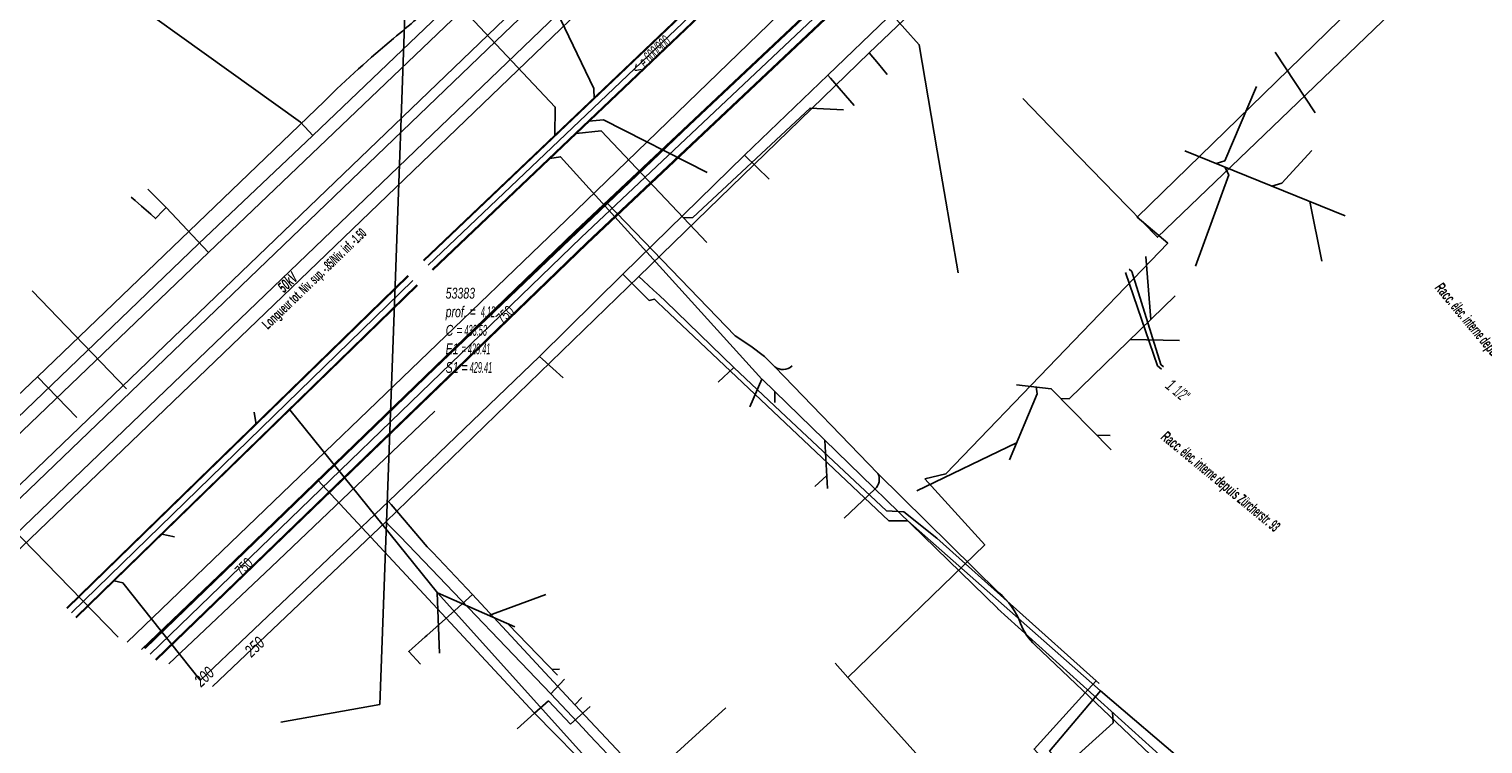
# Model space of a CAD drawing. Header units: metres. Extents: x 2695563 to 2696938, y 1260544 to 1262032.
# Tile 13 of 256: x 2695631 to 2695698, y 1260920 to 1260953. Entities that reach past the tile are written whole.
import ezdxf

# ---------------------------------------------------------------- set-up
doc = ezdxf.new("R2010")
doc.units = ezdxf.units.M
doc.header["$LTSCALE"] = 100
doc.linetypes.add('AUSGEZOGEN', pattern=[0])
for name, color, linetype in [('Eau portable_Cadastre des conduites_Conduite', 171, 'AUSGEZOGEN'), ('Eau potable_Cadastre des conduites_Conduite_Texte', 171, 'AUSGEZOGEN'), ('EU_Cadastre des conduites', 24, 'AUSGEZOGEN'), ('EU_Cadastre des conduites – Texte', 7, 'AUSGEZOGEN'), ('EU_Cadastre des conduites_Regard normalisé – Texte', 24, 'AUSGEZOGEN'), ('Gaz_Cadastre des conduites_Conduite', 32, 'AUSGEZOGEN'), ('Gaz_Cadastre des conduites_Conduite_Texte', 32, 'AUSGEZOGEN'), ('Réseau électrique_Cadastre des conduite_Bord du tracé', 1, 'AUSGEZOGEN'), ('Réseau électrique_Cadastre des conduite_Texte libre_Texte', 1, 'AUSGEZOGEN'), ('Réseau électrique_Cadastre des conduite_Tronçon de tracé', 1, 'AUSGEZOGEN'), ('Réseau électrique_Cadastre des conduite_Tronçon de tracé_Texte', 1, 'AUSGEZOGEN'), ('Réseau électrique_Cadastre des conduites_Ouvrage_Surface-Ligne-Point', 1, 'AUSGEZOGEN'), ('Réseau électrique_Point altimétrique_Texte', 7, 'AUSGEZOGEN'), ('TV_Cadastre des conduites_CONDUITE', 92, 'AUSGEZOGEN'), ('Télécommunications_SW_Cadastre des conduites_Bord du tracé', 94, 'AUSGEZOGEN'), ('Télécommunications_SW_Cadastre des conduites_Bord du tracé_Texte', 94, 'AUSGEZOGEN')]:
    doc.layers.add(name, color=color, linetype=linetype)
doc.styles.add('ARIAL', font='arial.ttf')
doc.styles.add('ARIALNARROW', font='ARIALN.TTF')
pattern_1 = [(0, (2708005, 1273150), (6075, 6075), [6075, -6075]), (90, (2708005, 1273150), (-6075, 6075), [6075, -6075])]

# ---------------------------------------------------------------- blocks, each defined once
blk = doc.blocks.new('COMPLEXOBJECT_1777')
at = {"layer": 'Réseau électrique_Cadastre des conduite_Bord du tracé', "color": 1, "linetype": 'AUSGEZOGEN', "transparency": 33554687}
for p, q in [((5688.793, 10970.397), (5693.656, 10965.056)), ((5694.795, 10963.822), (5695.252, 10963.307)), ((5696.314, 10962.065), (5727.019, 10924.352)), ((5727.507, 10924.448), (5696.665, 10962.343)), ((5727.113, 10924.139), (5727.62, 10924.232))]:
    blk.add_line(p, q, dxfattribs=at)
blk.add_lwpolyline([(5693.957, 10965.36), (5689.116, 10970.69), (5688.793, 10970.397)], dxfattribs=at)
for centre, radius, start, end in [((5555.859, 10838.682), 187.399, 41.29076, 42.53029), ((5651.197, 10924.723), 58.562, 41.88593, 43.52899), ((5650.8, 10924.222), 59.191, 39.74191, 41.32378), ((5726.454, 10923.975), 0.679, 13.94316, 33.68197), ((5727.095, 10924.095), 0.543, 14.64388, 40.58859)]:
    blk.add_arc(centre, radius, start, end, dxfattribs=at)
blk = doc.blocks.new('COMPLEXOBJECT_2303')
at = {"layer": 'Réseau électrique_Cadastre des conduite_Tronçon de tracé', "color": 1, "linetype": 'AUSGEZOGEN', "transparency": 33554687}
blk.add_line((5630.045, 10937.158), (5643.399, 10949.97), dxfattribs=at)
for centre, radius, start, end in [((5561.321, 11055.472), 133.414, 309.74284, 310.95213), ((5678.898, 10914.03), 50.516, 129.718, 134.64661)]:
    blk.add_arc(centre, radius, start, end, dxfattribs=at)
blk = doc.blocks.new('COMPLEXOBJECT_2340')
at = {"layer": 'Réseau électrique_Cadastre des conduite_Tronçon de tracé', "color": 1, "linetype": 'AUSGEZOGEN', "transparency": 33554687}
blk.add_line((5661.877, 10912.697), (5653.167, 10921.527), dxfattribs=at)
blk.add_arc((5658.451, 10909.343), 4.795, 17.45888, 44.39825, dxfattribs=at)
blk = doc.blocks.new('COMPLEXOBJECT_2428')
at = {"layer": 'Réseau électrique_Cadastre des conduite_Tronçon de tracé', "color": 1, "linetype": 'AUSGEZOGEN', "transparency": 33554687}
blk.add_line((5667.579, 10930.589), (5669.009, 10931.935), dxfattribs=at)
blk.add_arc((5668.58, 10932.396), 0.63, 312.91345, 25.63994, dxfattribs=at)
blk = doc.blocks.new('COMPLEXOBJECT_2521')
at = {"layer": 'Réseau électrique_Cadastre des conduite_Tronçon de tracé', "color": 1, "linetype": 'AUSGEZOGEN', "transparency": 33554687}
blk.add_line((5674.761, 10927.135), (5669.148, 10932.669), dxfattribs=at)
blk.add_lwpolyline([(5687.308, 10914.259), (5682.124, 10919.3), (5676.455, 10924.69)], dxfattribs=at)
for centre, radius, start, end in [((5672.482, 10924.433), 3.535, 20.95112, 49.85241), ((5678.324, 10926.665), 2.719, 200.85447, 226.57817), ((5685.724, 10912.281), 2.534, 359.10229, 51.31636), ((5690.506, 10912.134), 2.25, 177.26685, 223.00166)]:
    blk.add_arc(centre, radius, start, end, dxfattribs=at)
blk = doc.blocks.new('COMPLEXOBJECT_2759')
at = {"layer": 'Télécommunications_SW_Cadastre des conduites_Bord du tracé', "color": 94, "linetype": 'AUSGEZOGEN', "transparency": 33554687}
blk.add_lwpolyline([(5694.983, 10957.268), (5701.705, 10948.753), (5719.127, 10927.599), (5711.754, 10937.139), (5706.281, 10932.581)], dxfattribs=at)
blk.add_arc((5694.023, 10956.579), 1.182, 300.33142, 35.6852, dxfattribs=at)

msp = doc.modelspace()

# ---------------------------------------------------------------- hatches: boundary and pattern name
at = {"layer": 'Réseau électrique_Cadastre des conduite_Bord du tracé', "lineweight": 18, "transparency": 33554687}
h = msp.add_hatch(dxfattribs=at)
h.set_pattern_fill('MUSTER', color=1, scale=6075, style=0, pattern_type=2)
h.set_pattern_definition(pattern_1)
h.paths.add_polyline_path([(2695627.017, 1260928.916), (2695627.458, 1260928.685), (2695652.723, 1260952.938), (2695674.605, 1260973.827), (2695675.674, 1260975.554), (2695678.54, 1260978.293), (2695678.173, 1260978.678), (2695675.274, 1260975.921), (2695674.204, 1260974.153), (2695652.367, 1260953.24)], flags=0)
h = msp.add_hatch(dxfattribs=at)
h.set_pattern_fill('MUSTER', color=1, scale=6075, style=0, pattern_type=2)
h.set_pattern_definition(pattern_1)
h.paths.add_polyline_path([(2695628.45, 1260928.167), (2695629.028, 1260927.865), (2695641.632, 1260939.944), (2695671.129, 1260968.308), (2695670.733, 1260968.733), (2695641.204, 1260940.39)], flags=0)

# ---------------------------------------------------------------- linework, layer by layer
at = {"layer": 'Eau portable_Cadastre des conduites_Conduite', "color": 7, "linetype": 'AUSGEZOGEN', "transparency": 33554687}
for p, q in [((2695663.915, 1260947.274), (2695665.056, 1260946.149)), ((2695656.009, 1260921.717), (2695656.34, 1260922.062))]:
    msp.add_line(p, q, dxfattribs=at)
for points in [[(2695625.41, 1260929.756), (2695638.972, 1260942.742), (2695653.05, 1260956.196), (2695654.097, 1260956.244), (2695657.854, 1260959.961), (2695659.009, 1260960.991), (2695659.149, 1260962.013), (2695672.89, 1260975.041), (2695673.521, 1260975.64), (2695678.269, 1260980.104)], [(2695686.35, 1260968.861), (2695685.738, 1260968.271), (2695685.241, 1260967.793), (2695673.334, 1260956.324), (2695667.789, 1260950.986), (2695663.915, 1260947.274), (2695658.242, 1260941.742), (2695654.38, 1260937.91), (2695647.348, 1260931.174), (2695638.599, 1260922.864)], [(2695667.789, 1260950.986), (2695667.912, 1260950.844), (2695669.004, 1260949.579)], [(2695638.972, 1260942.742), (2695637.006, 1260944.828), (2695636.154, 1260945.692)], [(2695637.006, 1260944.828), (2695636.875, 1260944.694), (2695636.514, 1260944.322), (2695636.289, 1260944.52), (2695635.857, 1260944.9), (2695635.568, 1260945.154), (2695635.384, 1260945.316)], [(2695683.393, 1260937.435), (2695683.277, 1260937.531), (2695681.921, 1260941.854), (2695681.799, 1260941.973)], [(2695658.242, 1260941.742), (2695658.375, 1260941.61), (2695659.48, 1260940.515), (2695659.718, 1260940.571), (2695659.871, 1260940.427)], [(2695659.871, 1260940.427), (2695660.14, 1260940.172), (2695670.617, 1260930.273), (2695671.501, 1260930.271), (2695680.471, 1260922.372), (2695688.693, 1260915.362), (2695688.96, 1260915.104)], [(2695654.38, 1260937.91), (2695654.519, 1260937.784), (2695655.474, 1260936.914)], [(2695647.348, 1260931.174), (2695647.47, 1260931.031), (2695649.154, 1260929.061)], [(2695649.154, 1260929.061), (2695649.409, 1260928.793), (2695651.26, 1260926.842), (2695656.009, 1260921.717), (2695667.344, 1260909.668)], [(2695651.26, 1260926.842), (2695650.435, 1260926.108), (2695649.131, 1260924.949), (2695649.056, 1260924.882), (2695648.292, 1260924.203), (2695648.83, 1260923.611)], [(2695680.471, 1260922.372), (2695678.099, 1260919.561), (2695679.258, 1260918.328)]]:
    msp.add_lwpolyline(points, dxfattribs=at)
at = {"layer": 'EU_Cadastre des conduites', "linetype": 'AUSGEZOGEN', "transparency": 33554687}
for p, q in [((2695681.887, 1260973.696), (2695648.972, 1260942.383)), ((2695681.901, 1260973.681), (2695648.986, 1260942.368)), ((2695681.915, 1260973.667), (2695649, 1260942.354)), ((2695682.301, 1260973.261), (2695649.386, 1260941.948)), ((2695682.315, 1260973.247), (2695649.4, 1260941.934)), ((2695682.329, 1260973.232), (2695649.414, 1260941.919)), ((2695648.253, 1260941.669), (2695632.38, 1260926.226)), ((2695648.267, 1260941.654), (2695632.394, 1260926.212)), ((2695648.281, 1260941.639), (2695632.409, 1260926.197)), ((2695648.671, 1260941.239), (2695632.799, 1260925.796)), ((2695648.685, 1260941.224), (2695632.813, 1260925.782)), ((2695648.699, 1260941.209), (2695632.827, 1260925.767))]:
    msp.add_line(p, q, dxfattribs=at)
at = {"layer": 'EU_Cadastre des conduites', "color": 255, "transparency": 33554687}
for p, q in [((2695682.108, 1260973.464), (2695649.193, 1260942.151)), ((2695648.476, 1260941.439), (2695632.604, 1260925.997))]:
    msp.add_line(p, q, dxfattribs=at)
at = {"layer": 'EU_Cadastre des conduites', "color": 24, "linetype": 'AUSGEZOGEN', "transparency": 33554687}
for p, q in [((2695690.461, 1260949.235), (2695688.598, 1260952.059)), ((2695691.856, 1260944.443), (2695684.384, 1260947.471)), ((2695690.758, 1260942.336), (2695690.21, 1260945.11)), ((2695682.574, 1260942.557), (2695682.812, 1260939.629)), ((2695684.147, 1260938.655), (2695681.845, 1260938.693)), ((2695664.15, 1260935.574), (2695664.719, 1260936.858)), ((2695675.694, 1260926.19), (2695664.725, 1260936.853)), ((2695665.325, 1260935.776), (2695665.322, 1260936.272)), ((2695641.108, 1260935.325), (2695641.191, 1260934.75)), ((2695649.621, 1260926.925), (2695642.756, 1260935.435)), ((2695667.768, 1260931.78), (2695667.648, 1260934.011)), ((2695671.929, 1260931.674), (2695676.563, 1260933.89)), ((2695680.925, 1260934.24), (2695680.296, 1260934.252)), ((2695667.186, 1260931.867), (2695667.733, 1260932.383)), ((2695637.399, 1260929.529), (2695636.807, 1260929.648)), ((2695649.728, 1260924.121), (2695649.62, 1260926.926)), ((2695664.879, 1260910.035), (2695649.621, 1260926.925)), ((2695653.22, 1260925.34), (2695649.629, 1260926.925)), ((2695654.675, 1260926.848), (2695652.023, 1260925.868)), ((2695689.009, 1260914.182), (2695675.679, 1260926.196)), ((2695655.216, 1260923.092), (2695652.918, 1260925.473)), ((2695655.296, 1260923.377), (2695654.962, 1260923.355))]:
    msp.add_line(p, q, dxfattribs=at)
for points in [[(2695654.393, 1260955.603), (2695656.899, 1260950.363), (2695656.909, 1260949.885)], [(2695649.59, 1260955.356), (2695655.107, 1260949.503), (2695655.086, 1260948.166)], [(2695687.72, 1260950.455), (2695686.252, 1260947.006), (2695685.845, 1260946.879)], [(2695668.513, 1260949.372), (2695666.961, 1260949.453), (2695661.506, 1260944.374), (2695661.069, 1260944.358)], [(2695662.18, 1260946.469), (2695657.354, 1260948.904), (2695656.662, 1260948.841)], [(2695662.159, 1260943.208), (2695657.242, 1260948.396), (2695656.073, 1260948.282)], [(2695690.303, 1260947.492), (2695688.896, 1260945.962), (2695688.431, 1260945.831)], [(2695664.717, 1260936.853), (2695655.356, 1260947.191), (2695654.858, 1260947.108)], [(2695684.888, 1260942.104), (2695686.438, 1260946.357), (2695686.255, 1260946.713)], [(2695683.937, 1260940.725), (2695679.007, 1260935.944), (2695678.627, 1260935.951)], [(2695680.97, 1260933.567), (2695678.174, 1260936.412), (2695676.563, 1260936.598)], [(2695676.233, 1260933.109), (2695677.527, 1260936.173), (2695677.474, 1260936.493)], [(2695638.592, 1260922.868), (2695634.993, 1260927.388), (2695634.584, 1260927.487)], [(2695663.045, 1260921.58), (2695658.494, 1260917.442), (2695658.173, 1260917.459)], [(2695676.04, 1260916.338), (2695681.055, 1260920.886), (2695681.026, 1260921.377)]]:
    msp.add_lwpolyline(points, dxfattribs=at)
at = {"layer": 'Gaz_Cadastre des conduites_Conduite', "color": 32, "linetype": 'AUSGEZOGEN', "transparency": 33554687}
msp.add_line((2695662.678, 1260936.711), (2695663.413, 1260937.392), dxfattribs=at)
for points in [[(2695624.857, 1260930.044), (2695638.513, 1260943.153), (2695643.828, 1260948.178), (2695652.844, 1260956.789), (2695653.837, 1260956.792), (2695657.908, 1260960.742), (2695658.411, 1260961.203), (2695658.481, 1260962.195), (2695677.389, 1260980.134)], [(2695639.17, 1260922.565), (2695647.218, 1260930.227), (2695658.991, 1260941.628), (2695669.701, 1260952.031), (2695673.897, 1260956.026), (2695686.421, 1260968.012)], [(2695643.828, 1260948.178), (2695643.637, 1260948.383), (2695643.25, 1260948.8), (2695630.957, 1260957.623), (2695621.271, 1260965.31)], [(2695669.701, 1260952.031), (2695670.136, 1260951.514), (2695670.552, 1260951.02)], [(2695658.991, 1260941.628), (2695659.212, 1260941.425), (2695659.675, 1260940.998), (2695659.948, 1260940.748), (2695660.228, 1260940.477), (2695663.413, 1260937.392), (2695665.585, 1260935.356), (2695670.515, 1260930.734), (2695671.314, 1260930.69), (2695672.861, 1260929.473), (2695680.263, 1260922.838), (2695680.412, 1260922.705)], [(2695683.304, 1260937.327), (2695683.119, 1260937.48), (2695681.638, 1260941.808)], [(2695647.218, 1260930.227), (2695647.427, 1260930.012), (2695647.869, 1260929.555), (2695648.993, 1260928.396)], [(2695648.993, 1260928.396), (2695654.895, 1260922.227), (2695656.39, 1260920.644), (2695656.699, 1260920.317), (2695657.008, 1260919.99), (2695657.542, 1260919.425)], [(2695654.895, 1260922.227), (2695655.093, 1260922.438), (2695655.534, 1260922.909)], [(2695680.263, 1260922.838), (2695679.891, 1260922.429), (2695677.382, 1260919.664), (2695678.897, 1260917.996)]]:
    msp.add_lwpolyline(points, dxfattribs=at)
at = {"layer": 'Réseau électrique_Cadastre des conduite_Bord du tracé', "color": 1, "linetype": 'AUSGEZOGEN', "transparency": 33554687}
msp.add_line((2695629.028, 1260927.865), (2695641.632, 1260939.944), dxfattribs=at)
for points in [[(2695678.173, 1260978.678), (2695675.274, 1260975.921), (2695674.204, 1260974.153), (2695652.367, 1260953.24), (2695627.017, 1260928.916)], [(2695627.458, 1260928.685), (2695652.723, 1260952.938), (2695674.605, 1260973.827), (2695675.674, 1260975.554), (2695678.54, 1260978.293), (2695678.173, 1260978.678)], [(2695641.632, 1260939.944), (2695671.129, 1260968.308), (2695670.733, 1260968.733), (2695641.204, 1260940.39), (2695628.45, 1260928.167)]]:
    msp.add_lwpolyline(points, dxfattribs=at)
at = {"layer": 'Réseau électrique_Cadastre des conduite_Tronçon de tracé', "color": 1, "linetype": 'AUSGEZOGEN', "transparency": 33554687}
for p, q in [((2695648.335, 1260960.215), (2695647.66, 1260941.211)), ((2695657.529, 1260945.029), (2695670.107, 1260957.028)), ((2695646.331, 1260934.321), (2695657.529, 1260945.029)), ((2695635.165, 1260936.41), (2695630.771, 1260940.958)), ((2695664.845, 1260937.913), (2695664.2, 1260938.383)), ((2695665.317, 1260937.425), (2695664.845, 1260937.913)), ((2695670.118, 1260932.479), (2695665.317, 1260937.425)), ((2695624.151, 1260930.414), (2695631.015, 1260936.968)), ((2695632.848, 1260935.073), (2695631.015, 1260936.968)), ((2695644.069, 1260932.158), (2695646.331, 1260934.321)), ((2695641.25, 1260929.454), (2695644.069, 1260932.158)), ((2695654.137, 1260921.337), (2695644.069, 1260932.158)), ((2695635.867, 1260924.291), (2695641.25, 1260929.454)), ((2695654.137, 1260921.337), (2695654.792, 1260921.904)), ((2695654.792, 1260921.904), (2695655.816, 1260920.82)), ((2695653.342, 1260920.6), (2695654.137, 1260921.337)), ((2695655.816, 1260920.82), (2695656.736, 1260921.646))]:
    msp.add_line(p, q, dxfattribs=at)
for points in [[(2695664.2, 1260938.383), (2695663.474, 1260938.866), (2695657.529, 1260945.029)], [(2695637.137, 1260923.627), (2695641.89, 1260928.124), (2695649.5, 1260935.372)]]:
    msp.add_lwpolyline(points, dxfattribs=at)
msp.add_arc((2695665.691, 1260937.948), 0.643, 234.40824, 312.39119, dxfattribs=at)
at = {"layer": 'Réseau électrique_Cadastre des conduites_Ouvrage_Surface-Ligne-Point', "color": 1, "linetype": 'AUSGEZOGEN', "transparency": 33554687}
for p in [(2695647.66, 1260941.211), (2695642.342, 1260920.908)]:
    msp.add_line(p, (2695646.949, 1260921.736), dxfattribs=at)
at = {"layer": 'TV_Cadastre des conduites_CONDUITE', "color": 92, "linetype": 'AUSGEZOGEN', "transparency": 33554687}
for p, q in [((2695668.721, 1260922.997), (2695668.125, 1260923.659)), ((2695675.791, 1260915.145), (2695668.721, 1260922.997))]:
    msp.add_line(p, q, dxfattribs=at)
for points in [[(2695672.299, 1260932.221), (2695673.281, 1260932.449), (2695683.597, 1260943.172), (2695682.172, 1260944.393), (2695694.524, 1260956.406), (2695693.506, 1260957.695)], [(2695668.721, 1260922.997), (2695675.088, 1260929.155), (2695672.299, 1260932.221)]]:
    msp.add_lwpolyline(points, dxfattribs=at)
at = {"layer": 'Télécommunications_SW_Cadastre des conduites_Bord du tracé', "linetype": 'AUSGEZOGEN', "transparency": 33554687}
for p, q in [((2695656.035, 1260943.731), (2695687.825, 1260973.673)), ((2695656.052, 1260943.712), (2695687.843, 1260973.654)), ((2695656.07, 1260943.694), (2695687.86, 1260973.636)), ((2695656.552, 1260943.188), (2695688.332, 1260973.12)), ((2695656.57, 1260943.17), (2695688.349, 1260973.102)), ((2695656.587, 1260943.151), (2695688.367, 1260973.083)), ((2695635.989, 1260924.37), (2695656.035, 1260943.731)), ((2695636.007, 1260924.352), (2695656.052, 1260943.712)), ((2695636.025, 1260924.334), (2695656.07, 1260943.694)), ((2695636.51, 1260923.831), (2695656.552, 1260943.188)), ((2695636.528, 1260923.812), (2695656.57, 1260943.17)), ((2695636.546, 1260923.794), (2695656.587, 1260943.151))]:
    msp.add_line(p, q, dxfattribs=at)
at = {"layer": 'Télécommunications_SW_Cadastre des conduites_Bord du tracé', "color": 255, "transparency": 33554687}
for p, q in [((2695656.311, 1260943.441), (2695688.096, 1260973.378)), ((2695636.267, 1260924.082), (2695656.311, 1260943.441))]:
    msp.add_line(p, q, dxfattribs=at)
at = {"layer": 'Télécommunications_SW_Cadastre des conduites_Bord du tracé', "color": 94, "linetype": 'AUSGEZOGEN', "transparency": 33554687}
for points in [[(2695635.199, 1260924.64), (2695655.608, 1260944.244), (2695668.325, 1260956.547)], [(2695668.325, 1260956.547), (2695671.368, 1260953.146), (2695672.035, 1260952.401), (2695672.878, 1260947.472), (2695673.849, 1260941.793)], [(2695676.849, 1260949.905), (2695678.941, 1260947.755), (2695681.731, 1260944.889), (2695683.126, 1260943.455), (2695688.47, 1260948.589), (2695695.563, 1260955.403)], [(2695615.097, 1260935.145), (2695618.117, 1260935.157), (2695624.717, 1260935.185), (2695634.778, 1260924.861)]]:
    msp.add_lwpolyline(points, dxfattribs=at)

# ---------------------------------------------------------------- block references
at = {"layer": 'Réseau électrique_Cadastre des conduite_Bord du tracé', "color": 1, "linetype": 'AUSGEZOGEN', "lineweight": -3, "transparency": 33554687}
msp.add_blockref('COMPLEXOBJECT_1777', (2690000.97, 1249999.81), dxfattribs=at)
at = {"layer": 'Réseau électrique_Cadastre des conduite_Tronçon de tracé', "color": 1, "linetype": 'AUSGEZOGEN', "lineweight": -3, "transparency": 33554687}
for name in ['COMPLEXOBJECT_2303', 'COMPLEXOBJECT_2428', 'COMPLEXOBJECT_2521', 'COMPLEXOBJECT_2340']:
    msp.add_blockref(name, (2690000.97, 1249999.81), dxfattribs=at)
at = {"layer": 'Télécommunications_SW_Cadastre des conduites_Bord du tracé', "color": 94, "linetype": 'AUSGEZOGEN', "lineweight": -3, "transparency": 33554687}
msp.add_blockref('COMPLEXOBJECT_2759', (2690000.97, 1249999.81), dxfattribs=at)

# ---------------------------------------------------------------- texts
at = {"layer": 'Eau potable_Cadastre des conduites_Conduite_Texte', "color": 7, "transparency": 33554687, "insert": (2695638.779, 1260923.027), "char_height": 0.55426, "width": 1.10633, "attachment_point": 5, "rotation": 43.5276, "style": 'ARIAL'}
msp.add_mtext('\\A1;{\\fArial|i1|b0;\\H0.554263;\\W0.700000;\\C7;200}\\P', dxfattribs=at)
at = {"layer": 'EU_Cadastre des conduites – Texte', "color": 24, "transparency": 33554687, "insert": (2695659.565, 1260951.926), "char_height": 0.55705, "width": 6, "attachment_point": 5, "rotation": 43.1874, "style": 'ARIAL'}
msp.add_mtext('\\A1;{\\fArial|i1|b0;\\H0.557054;\\W0.700000;\\C24;< \\W0.490000;e 600/900}\\P', dxfattribs=at)
at = {"layer": 'EU_Cadastre des conduites_Regard normalisé – Texte', "color": 24, "transparency": 33554687, "insert": (2695650.008, 1260941.106), "char_height": 0.50641, "width": 2.83861, "attachment_point": 1, "line_spacing_factor": 1.024096, "style": 'ARIAL'}
msp.add_mtext('\\A1;{\\fArial|b0|i1|c0|p34;\\W0.69464;53383}\\P{\\fArial|b0|i1|c0|p34;\\H0.99721x;\\W0.69464;prof. = \\W0.48625; 4.12}\\P{\\fArial|b0|i1|c0|p34;\\H0.99721x;\\W0.69464;C =\\W0.48625; 433.53}\\P{\\fArial|b0|i1|c0|p34;\\H0.99721x;\\W0.69464;E1 \\W0.48625;= 429.41}\\P{\\fArial|b0|i1|c0|p34;\\H0.99721x;\\W0.69464;S1 =\\W0.48625; 429.41}', dxfattribs=at)
at = {"layer": 'Gaz_Cadastre des conduites_Conduite_Texte', "color": 32, "transparency": 33554687, "char_height": 0.55825, "attachment_point": 5, "style": 'ARIAL'}
for s, insert, width, rotation in [('\\A1;{\\fArial|i1|b0;\\H0.558250;\\W0.700000;\\C32;1 \\W0.490000;1/2"}\\P', (2695684.052, 1260936.336), 1.60079, 320.5188), ('\\A1;{\\fArial|i1|b0;\\H0.558250;\\W0.700000;\\C32;250}\\P', (2695641.12, 1260924.414), 1.11429, 43.5915)]:
    msp.add_mtext(s, dxfattribs=dict(at, insert=insert, width=width, rotation=rotation))
at = {"layer": 'Réseau électrique_Cadastre des conduite_Texte libre_Texte', "color": 1, "transparency": 33554687, "char_height": 0.5075, "width": 12, "style": 'ARIALNARROW'}
for insert, attachment_point, rotation in [((2695698.337, 1260938.557), 5, 309.8583), ((2695683.142, 1260933.985), 7, 320.4927)]:
    msp.add_mtext('\\A1;{\\fArial Narrow|b1|i1|c0|p34;\\W0.7;Racc\\W0.49;. élec. interne d\\W0.7;epuis\\W0.49; Zürcherstr. 93}', dxfattribs=dict(at, insert=insert, attachment_point=attachment_point, rotation=rotation))
at = {"layer": 'Réseau électrique_Cadastre des conduite_Tronçon de tracé_Texte', "color": 1, "transparency": 33554687, "insert": (2695642.659, 1260941.352), "char_height": 0.5075, "width": 1.1278, "attachment_point": 5, "rotation": 43.8507, "style": 'ARIALNARROW'}
msp.add_mtext('\\A1;{\\fArial Narrow|i1|b1;\\H0.507500;\\W0.700000;\\C1;50kV}\\P', dxfattribs=at)
at = {"layer": 'Réseau électrique_Point altimétrique_Texte', "color": 1, "transparency": 33554687, "insert": (2695643.734, 1260941.693), "char_height": 0.45675, "width": 6, "attachment_point": 2, "rotation": 43.8399, "style": 'ARIALNARROW'}
msp.add_mtext('\\A1;{\\fArial Narrow|b1|i0|c0|p34;\\W0.7;Longue\\W0.49;ur t\\W0.7;ot.\\W0.49; Niv. sup. -.85/Niv. inf. -1.50}', dxfattribs=at)
at = {"layer": 'Télécommunications_SW_Cadastre des conduites_Bord du tracé_Texte', "color": 94, "transparency": 33554687, "char_height": 0.50638, "width": 1.28184, "attachment_point": 5, "style": 'ARIAL'}
for insert, rotation in [((2695652.725, 1260939.81), 43.4511), ((2695640.574, 1260928.087), 43.8993)]:
    msp.add_mtext('\\W0.70; 750 ', dxfattribs=dict(at, insert=insert, rotation=rotation))

doc.saveas('drawing.dxf')
